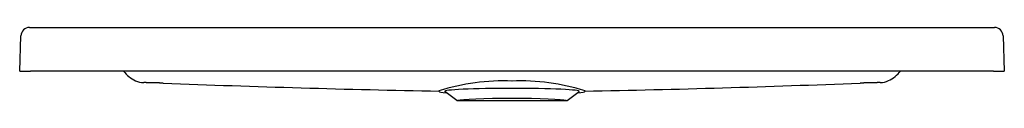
# Model space of a CAD drawing. Header units: millimetres. Extents: x 0 to 0.903, y -0.027 to 0.04.
import ezdxf

# ---------------------------------------------------------------- set-up
doc = ezdxf.new("R2010")
doc.units = ezdxf.units.MM
doc.layers.add('BLOCKS', color=3, linetype='Continuous')

msp = doc.modelspace()

# ---------------------------------------------------------------- linework, layer by layer
at = {"layer": 'BLOCKS'}
for p, q in [((0.00912, 0.04), (0.89367, 0.04)), ((0, 0), (0.00113, 0.03228)), ((0.90167, 0.03228), (0.90279, 0)), ((0, 0), (0.00999, 0)), ((0.8928, 0), (0.00999, 0)), ((0.8928, 0), (0.90279, 0)), ((0.38443, -0.01854), (0.3844, -0.01804)), ((0.51836, -0.01854), (0.51839, -0.01804)), ((0.40095, -0.027), (0.38983, -0.01868)), ((0.40095, -0.027), (0.40178, -0.027)), ((0.40178, -0.027), (0.4514, -0.027)), ((0.4514, -0.027), (0.50101, -0.027)), ((0.50101, -0.027), (0.50184, -0.027)), ((0.50184, -0.027), (0.51296, -0.01868))]:
    msp.add_line(p, q, dxfattribs=at)
for centre, radius, start, end in [((0.00912, 0.032), 0.008, 90, 178), ((0.89367, 0.032), 0.008, 2, 90), ((0.78348, 0.019), 0.03076, 295.46589, 321.85177), ((0.11931, 0.01902), 0.03077, 218.16603, 244.88637), ((0.11429, 0.00929), 0.01984, 246.07672, 268.4385), ((0.11425, 0.00916), 0.01971, 246.03069, 268.90828), ((0.44391, -0.2089), 0.19992, 87.85372, 107.31762), ((0.45887, -0.20905), 0.20007, 72.69268, 92.14174), ((0.7885, 0.00931), 0.01986, 271.57689, 294.41194), ((0.61701, 12.2659), 12.28649, 267.736238, 268.915317), ((0.28402, 12.30846), 12.32907, 271.089147, 272.262095)]:
    msp.add_arc(centre, radius, start, end, dxfattribs=at)
for centre, major_axis, start_param, end_param in [((0.4514, -0.01853), (0.06167, 0), 1.570796, 3.19984), ((0.4514, -0.01853), (0.06167, 0), 6.224938, 7.853982), ((0.4514, -0.01853), (-0.06696, 0), 6.286238, 6.74184), ((0.4514, -0.02727), (-0.05, 0), 4.712389, 6.15921), ((0.4514, -0.02727), (-0.05, 0), 3.265568, 4.712389), ((0.4514, -0.01853), (-0.06696, 0), 2.682938, 3.13854)]:
    msp.add_ellipse(centre, major_axis=major_axis, ratio=0.043619, start_param=start_param, end_param=end_param, dxfattribs=at)
for points in [[(0.11375, -0.01055), (0.11379, -0.01055), (0.11384, -0.01055), (0.11388, -0.01054)], [(0.13169, -0.01099), (0.12575, -0.01085), (0.11981, -0.0107), (0.11388, -0.01054)], [(0.78892, -0.01054), (0.78284, -0.0107), (0.77675, -0.01085), (0.77066, -0.011)], [(0.78905, -0.01054), (0.789, -0.01054), (0.78896, -0.01054), (0.78892, -0.01054)]]:
    msp.add_open_spline(points, degree=3, dxfattribs=at)
for points, knots in [([(0.13169, -0.01099), (0.12923, -0.01094), (0.12677, -0.01088), (0.12431, -0.01082), (0.12186, -0.01075), (0.11915, -0.01069), (0.11645, -0.01062), (0.11375, -0.01055)], [0, 0, 2.500009, 5.000018, 7.500027, 10.000036, 12.748382, 15.496728, 18.245074, 18.245074]), ([(0.78905, -0.01054), (0.78659, -0.0106), (0.78413, -0.01067), (0.78167, -0.01073), (0.77922, -0.01079), (0.77636, -0.01086), (0.77351, -0.01093), (0.77066, -0.011)], [0, 0, 2.500009, 5.000018, 7.500027, 10.000036, 12.899634, 15.799231, 18.698829, 18.698829])]:
    msp.add_open_spline(points, degree=1, knots=knots, dxfattribs=at)

doc.saveas('drawing.dxf')
